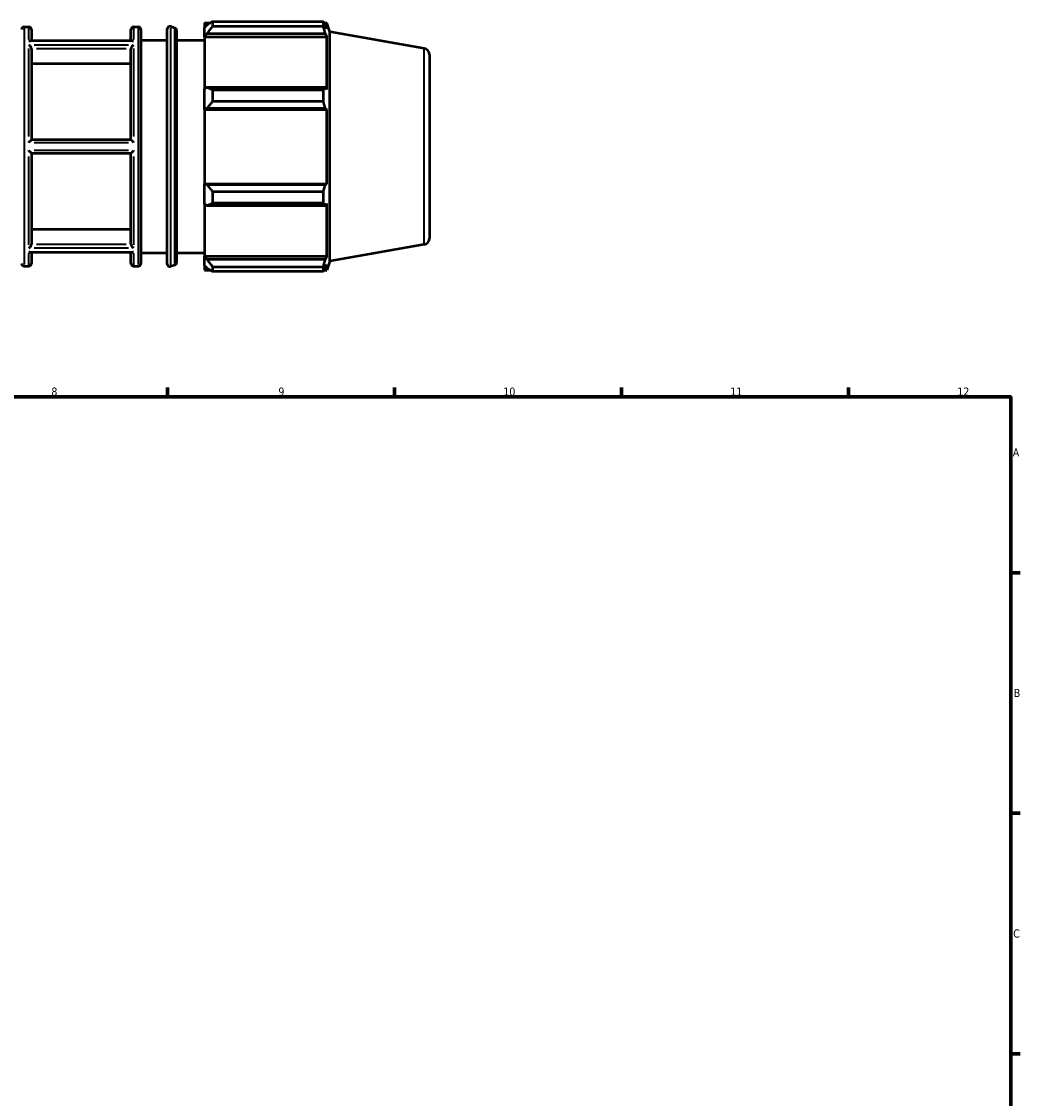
# Model space of a CAD drawing. Header units: millimetres. Extents: x -312 to 1201, y -29 to 823.
# Tile 7 of 9: x 516 to 824, y 357 to 690. Entities that reach past the tile are written whole.
import ezdxf

# ---------------------------------------------------------------- set-up
doc = ezdxf.new("R2010")
doc.units = ezdxf.units.MM
for name, color, linetype, lineweight in [('Border (ISO)', 7, 'Continuous', 70), ('Visible (ISO)', 7, 'Continuous', 50), ('Visible Narrow (ISO)', 7, 'Continuous', 35)]:
    doc.layers.add(name, color=color, linetype=linetype, lineweight=lineweight)
doc.styles.add('Note Text (ISO)', font='tahoma.ttf')

# ---------------------------------------------------------------- blocks, each defined once
blk = doc.blocks.new('Borders Default Border')
at = {"layer": 'Border (ISO)'}
for p, q in [((560.67, 574), (560.67, 576.9)), ((630.75, 574), (630.75, 576.9)), ((700.83, 574), (700.83, 576.9)), ((770.92, 574), (770.92, 576.9)), ((821, 519.75), (823.9, 519.75)), ((821, 445.5), (823.9, 445.5)), ((821, 371.25), (823.9, 371.25))]:
    blk.add_line(p, q, dxfattribs=at)
at = {"layer": 'Border (ISO)', "flags": 128}
blk.add_lwpolyline([(20, 20), (20, 574), (821, 574), (821, 20), (20, 20)], dxfattribs=at)
at = {"layer": 'Border (ISO)', "color": 232, "true_color": 0xca0064, "char_height": 2.5, "attachment_point": 7, "style": 'Note Text (ISO)'}
for s, insert in [('8', (524.81, 574.34)), ('9', (594.88, 574.35)), ('10', (664.29, 574.35)), ('11', (734.37, 574.4)), ('12', (804.46, 574.4)), ('A', (821.59, 555.62)), ('B', (821.89, 481.37)), ('C', (821.73, 407.08))]:
    blk.add_mtext(s, dxfattribs=dict(at, insert=insert))

msp = doc.modelspace()

# ---------------------------------------------------------------- linework, layer by layer
at = {"layer": 'Visible (ISO)'}
for p, q in [((516.4026, 688.1915), (517.8741, 688.1915)), ((550.1884, 688.1915), (551.6598, 688.1915)), ((562.9094, 687.8745), (561.6079, 688.3264)), ((572.1169, 689.4215), (572.1169, 688.0478)), ((572.1169, 689.4215), (573.8624, 689.4215)), ((572.9369, 688.8298), (572.1169, 688.0478)), ((574.5769, 689.8696), (574.5769, 688.387)), ((574.5769, 689.8696), (608.7844, 689.8696)), ((608.7844, 688.387), (574.5769, 688.387)), ((608.7844, 688.387), (608.7844, 689.8696)), ((609.0445, 689.4215), (609.829, 689.4215)), ((609.829, 687.6568), (609.3813, 688.8298)), ((609.829, 687.6568), (609.829, 689.4215)), ((610.8169, 686.7073), (609.829, 689.4215)), ((518.6741, 687.3915), (518.6741, 683.9613)), ((549.3884, 683.9613), (549.3884, 687.3915)), ((552.4598, 687.3915), (552.4598, 615.1915)), ((560.5455, 615.0124), (560.5455, 687.5706)), ((563.447, 687.1188), (563.447, 615.4643)), ((572.1169, 685.4769), (572.1169, 688.0478)), ((572.1169, 685.4769), (572.9369, 686.2043)), ((572.1169, 685.1133), (572.1169, 685.4769)), ((572.1169, 685.1133), (572.1169, 669.0873)), ((572.1169, 685.1133), (609.829, 685.1133)), ((572.9369, 686.2043), (609.3813, 686.2043)), ((609.3813, 686.2043), (609.829, 685.1133)), ((609.829, 668.898), (609.829, 685.1133)), ((610.8169, 615.8758), (610.8169, 686.7073)), ((639.8785, 681.583), (610.8169, 686.7073)), ((549.8162, 683.9613), (518.2462, 683.9613)), ((518.6741, 681.4796), (518.6741, 653.3415)), ((549.3884, 653.3415), (549.3884, 681.4796)), ((552.4598, 684.0915), (560.5455, 684.0915)), ((563.447, 684.0915), (572.1169, 684.0915)), ((641.5312, 679.6133), (641.5312, 622.9697)), ((549.3884, 676.8376), (518.6741, 676.8376)), ((572.9369, 669.466), (572.1169, 669.0873)), ((572.1169, 662.8807), (572.1169, 669.0873)), ((609.3813, 669.466), (572.9369, 669.466)), ((574.5769, 668.7537), (574.5769, 665.1744)), ((574.5769, 668.7537), (608.7844, 668.7537)), ((608.7844, 665.1744), (608.7844, 668.7537)), ((609.829, 668.898), (609.3813, 669.466)), ((608.7844, 665.1744), (574.5769, 665.1744)), ((572.1169, 662.8807), (572.9369, 663.1273)), ((572.1169, 662.7575), (572.1169, 662.8807)), ((572.1169, 662.7575), (572.1169, 639.8256)), ((572.1169, 662.7575), (609.829, 662.7575)), ((572.9369, 663.1273), (609.3813, 663.1273)), ((609.3813, 663.1273), (609.829, 662.7575)), ((609.829, 639.8256), (609.829, 662.7575)), ((549.3892, 653.3415), (518.6732, 653.3415)), ((518.6732, 649.2415), (549.3892, 649.2415)), ((518.6741, 649.2415), (518.6741, 621.1035)), ((549.3884, 621.1035), (549.3884, 649.2415)), ((572.1169, 639.7023), (572.1169, 639.8256)), ((572.1169, 639.8256), (609.829, 639.8256)), ((572.1169, 633.4957), (572.1169, 639.7023)), ((572.9369, 639.4558), (572.1169, 639.7023)), ((609.3813, 639.4558), (572.9369, 639.4558)), ((609.829, 639.8256), (609.3813, 639.4558)), ((574.5769, 637.4087), (574.5769, 633.8294)), ((574.5769, 637.4087), (608.7844, 637.4087)), ((608.7844, 633.8294), (608.7844, 637.4087)), ((572.1169, 633.4957), (572.9369, 633.1171)), ((572.1169, 633.4957), (572.1169, 617.4698)), ((572.9369, 633.1171), (609.3813, 633.1171)), ((608.7844, 633.8294), (574.5769, 633.8294)), ((609.3813, 633.1171), (609.829, 633.6851)), ((609.829, 617.4698), (609.829, 633.6851)), ((518.6741, 625.7455), (549.3884, 625.7455)), ((549.8162, 618.6218), (518.2462, 618.6218)), ((518.6741, 618.6218), (518.6741, 615.1915)), ((549.3884, 615.1915), (549.3884, 618.6218)), ((552.4598, 618.4915), (560.5455, 618.4915)), ((563.447, 618.4915), (572.1169, 618.4915)), ((639.8785, 621.0001), (610.8169, 615.8758)), ((572.1169, 617.1061), (572.1169, 617.4698)), ((572.1169, 617.4698), (609.829, 617.4698)), ((572.1169, 614.5353), (572.1169, 617.1061)), ((572.9369, 616.3788), (572.1169, 617.1061)), ((609.3813, 616.3788), (572.9369, 616.3788)), ((609.829, 617.4698), (609.3813, 616.3788)), ((610.8169, 615.8758), (609.829, 613.1615)), ((516.4026, 614.3915), (517.8741, 614.3915)), ((550.1884, 614.3915), (551.6598, 614.3915)), ((562.9094, 614.7086), (561.6079, 614.2567)), ((572.1169, 614.5353), (572.9369, 613.7532)), ((572.1169, 614.5353), (572.1169, 613.1615)), ((572.1169, 613.1615), (573.8624, 613.1615)), ((574.5769, 614.1961), (574.5769, 612.7135)), ((574.5769, 614.1961), (608.7844, 614.1961)), ((608.7844, 612.7135), (574.5769, 612.7135)), ((608.7844, 612.7135), (608.7844, 614.1961)), ((609.0445, 613.1615), (609.829, 613.1615)), ((609.3813, 613.7532), (609.829, 614.9263)), ((609.829, 613.1615), (609.829, 614.9263))]:
    msp.add_line(p, q, dxfattribs=at)
for centre, radius, start, end in [((516.4026, 687.3915), 0.8, 90, 180), ((517.8741, 687.3915), 0.8, 0, 90), ((550.1884, 687.3915), 0.8, 90, 180), ((551.6598, 687.3915), 0.8, 0, 90), ((561.3455, 687.5706), 0.8, 70.853889, 180), ((562.647, 687.1188), 0.8, 0, 70.853889), ((639.5312, 679.6133), 2, 0, 80), ((639.5312, 622.9697), 2, 280, 0), ((516.4026, 615.1915), 0.8, 180, 270), ((517.8741, 615.1915), 0.8, 270, 0), ((550.1884, 615.1915), 0.8, 180, 270), ((551.6598, 615.1915), 0.8, 270, 0), ((561.3455, 615.0124), 0.8, 180, 289.146111), ((562.647, 615.4643), 0.8, 289.146111, 0)]:
    msp.add_arc(centre, radius, start, end, dxfattribs=at)
for points, weights in [([(574.5769, 689.8696), (573.7241, 689.3391), (572.9369, 688.8298)], [1.01581176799, 1.01124982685, 1.00588657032]), ([(572.9369, 686.2043), (573.7241, 687.2734), (574.5769, 688.387)], [1.00588657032, 1.01124982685, 1.01581176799]), ([(608.7844, 689.8696), (609.0948, 689.3391), (609.3813, 688.8298)], [1, 1.0015592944, 1.0023021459]), ([(609.3813, 686.2043), (609.0948, 687.2734), (608.7844, 688.387)], [1.0023021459, 1.0015592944, 1]), ([(574.5769, 668.7537), (573.7241, 669.1171), (572.9369, 669.466)], [1.01581176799, 1.01124982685, 1.00588657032]), ([(608.7844, 668.7537), (609.0948, 669.1171), (609.3813, 669.466)], [1, 1.0015592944, 1.0023021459]), ([(572.9369, 663.1273), (573.7241, 664.13), (574.5769, 665.1744)], [1.00588657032, 1.01124982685, 1.01581176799]), ([(609.3813, 663.1273), (609.0948, 664.13), (608.7844, 665.1744)], [1.0023021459, 1.0015592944, 1]), ([(574.5769, 637.4087), (573.7241, 638.4531), (572.9369, 639.4558)], [1.01581176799, 1.01124982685, 1.00588657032]), ([(608.7844, 637.4087), (609.0948, 638.4531), (609.3813, 639.4558)], [1, 1.0015592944, 1.0023021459]), ([(572.9369, 633.1171), (573.7241, 633.466), (574.5769, 633.8294)], [1.00588657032, 1.01124982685, 1.01581176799]), ([(609.3813, 633.1171), (609.0948, 633.466), (608.7844, 633.8294)], [1.0023021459, 1.0015592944, 1]), ([(574.5769, 614.1961), (573.7241, 615.3097), (572.9369, 616.3788)], [1.01581176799, 1.01124982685, 1.00588657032]), ([(608.7844, 614.1961), (609.0948, 615.3097), (609.3813, 616.3788)], [1, 1.0015592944, 1.0023021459]), ([(572.9369, 613.7532), (573.7241, 613.244), (574.5769, 612.7135)], [1.00588657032, 1.01124982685, 1.01581176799]), ([(609.3813, 613.7532), (609.0948, 613.244), (608.7844, 612.7135)], [1.0023021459, 1.0015592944, 1])]:
    msp.add_rational_spline(points, weights, degree=2, dxfattribs=at)
for points, knots in [([(517.8741, 683.8676), (517.875, 683.868), (517.876, 683.8685), (517.9565, 683.9064), (518.0364, 683.9334), (518.1588, 683.9568), (518.2031, 683.9613), (518.2462, 683.9613)], [-0.1490844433, -0.1490844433, -0.1490844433, -0.1490844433, -0.1486842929, -0.1486842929, -0.115042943, -0.115042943, -0.0956387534, -0.0956387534, -0.0956387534, -0.0956387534]), ([(518.6732, 681.5113), (518.6715, 681.5451), (518.6669, 681.58), (518.6437, 681.694), (518.6156, 681.7734), (518.5398, 681.934), (518.4914, 682.0138), (518.3646, 682.1897), (518.281, 682.2815), (518.0927, 682.4533), (517.9847, 682.5302), (517.8765, 682.5886), (517.8753, 682.5892), (517.8741, 682.5899)], [-0.149958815, -0.149958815, -0.149958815, -0.149958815, -0.138083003, -0.138083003, -0.112151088, -0.112151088, -0.084263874, -0.084263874, -0.045640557, -0.045640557, 0, 0, 0.000518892, 0.000518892, 0.000518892, 0.000518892]), ([(550.1884, 682.5899), (550.1871, 682.5892), (550.1859, 682.5886), (550.0777, 682.5302), (549.9698, 682.4533), (549.7814, 682.2815), (549.6979, 682.1897), (549.571, 682.0138), (549.5226, 681.934), (549.4469, 681.7734), (549.4188, 681.694), (549.3956, 681.58), (549.391, 681.5451), (549.3892, 681.5113)], [-0.167779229, -0.167779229, -0.167779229, -0.167779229, -0.167265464, -0.167265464, -0.122075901, -0.122075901, -0.083834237, -0.083834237, -0.056222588, -0.056222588, -0.030546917, -0.030546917, -0.018788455, -0.018788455, -0.018788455, -0.018788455]), ([(549.8162, 683.9613), (549.8593, 683.9613), (549.9036, 683.9568), (550.026, 683.9334), (550.106, 683.9064), (550.1865, 683.8685), (550.1874, 683.868), (550.1884, 683.8676)], [-0.053521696, -0.053521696, -0.053521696, -0.053521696, -0.0339433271, -0.0339433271, 0, 0, 0.0004037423, 0.0004037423, 0.0004037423, 0.0004037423]), ([(517.8741, 652.5692), (517.8751, 652.5703), (517.8762, 652.5714), (517.956, 652.652), (518.0351, 652.7315), (518.1905, 652.8866), (518.2675, 652.9628), (518.4079, 653.1002), (518.4725, 653.1625), (518.5682, 653.2528), (518.6035, 653.2854), (518.6543, 653.3297), (518.6696, 653.3415), (518.6732, 653.3415)], [-0.149117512, -0.149117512, -0.149117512, -0.149117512, -0.148672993, -0.148672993, -0.115365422, -0.115365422, -0.081367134, -0.081367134, -0.048712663, -0.048712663, -0.023902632, -0.023902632, 0, 0, 0, 0]), ([(549.3892, 653.3415), (549.3928, 653.3415), (549.4082, 653.3297), (549.4589, 653.2854), (549.4943, 653.2528), (549.59, 653.1625), (549.6546, 653.1002), (549.7949, 652.9628), (549.872, 652.8866), (550.0273, 652.7315), (550.1064, 652.652), (550.1863, 652.5714), (550.1873, 652.5703), (550.1884, 652.5692)], [-0.149979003, -0.149979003, -0.149979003, -0.149979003, -0.1258664, -0.1258664, -0.100838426, -0.100838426, -0.067897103, -0.067897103, -0.03360016, -0.03360016, 0, 0, 0.000448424, 0.000448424, 0.000448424, 0.000448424]), ([(518.6732, 649.2415), (518.6696, 649.2415), (518.6543, 649.2534), (518.6035, 649.2977), (518.5682, 649.3302), (518.4725, 649.4205), (518.4079, 649.4829), (518.2675, 649.6202), (518.1905, 649.6965), (518.0351, 649.8515), (517.956, 649.9311), (517.8762, 650.0117), (517.8751, 650.0128), (517.8741, 650.0138)], [-0.149979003, -0.149979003, -0.149979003, -0.149979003, -0.1258664, -0.1258664, -0.100838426, -0.100838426, -0.067897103, -0.067897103, -0.03360016, -0.03360016, 0, 0, 0.000448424, 0.000448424, 0.000448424, 0.000448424]), ([(550.1884, 650.0138), (550.1873, 650.0128), (550.1863, 650.0117), (550.1064, 649.9311), (550.0273, 649.8515), (549.872, 649.6965), (549.7949, 649.6202), (549.6546, 649.4829), (549.59, 649.4205), (549.4943, 649.3302), (549.4589, 649.2977), (549.4082, 649.2534), (549.3928, 649.2415), (549.3892, 649.2415)], [-0.149117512, -0.149117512, -0.149117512, -0.149117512, -0.148672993, -0.148672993, -0.115365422, -0.115365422, -0.081367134, -0.081367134, -0.048712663, -0.048712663, -0.023902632, -0.023902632, 0, 0, 0, 0]), ([(517.8741, 619.9932), (517.8753, 619.9939), (517.8765, 619.9945), (517.9847, 620.0529), (518.0927, 620.1297), (518.281, 620.3016), (518.3646, 620.3934), (518.4914, 620.5693), (518.5398, 620.649), (518.6156, 620.8096), (518.6437, 620.8891), (518.6669, 621.0031), (518.6715, 621.038), (518.6732, 621.0718)], [-0.167779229, -0.167779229, -0.167779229, -0.167779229, -0.167265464, -0.167265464, -0.122075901, -0.122075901, -0.083834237, -0.083834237, -0.056222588, -0.056222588, -0.030546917, -0.030546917, -0.018788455, -0.018788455, -0.018788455, -0.018788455]), ([(518.2462, 618.6218), (518.2031, 618.6218), (518.1588, 618.6263), (518.0364, 618.6496), (517.9565, 618.6766), (517.876, 618.7146), (517.875, 618.7151), (517.8741, 618.7155)], [-0.053521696, -0.053521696, -0.053521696, -0.053521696, -0.0339433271, -0.0339433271, 0, 0, 0.0004037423, 0.0004037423, 0.0004037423, 0.0004037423]), ([(549.3892, 621.0718), (549.391, 621.038), (549.3956, 621.0031), (549.4188, 620.8891), (549.4469, 620.8096), (549.5226, 620.649), (549.571, 620.5693), (549.6979, 620.3934), (549.7814, 620.3016), (549.9698, 620.1297), (550.0777, 620.0529), (550.1859, 619.9945), (550.1871, 619.9939), (550.1884, 619.9932)], [-0.149958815, -0.149958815, -0.149958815, -0.149958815, -0.138083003, -0.138083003, -0.112151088, -0.112151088, -0.084263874, -0.084263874, -0.045640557, -0.045640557, 0, 0, 0.000518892, 0.000518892, 0.000518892, 0.000518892]), ([(550.1884, 618.7155), (550.1874, 618.7151), (550.1865, 618.7146), (550.106, 618.6766), (550.026, 618.6496), (549.9036, 618.6263), (549.8593, 618.6218), (549.8162, 618.6218)], [-0.1490844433, -0.1490844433, -0.1490844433, -0.1490844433, -0.1486842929, -0.1486842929, -0.115042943, -0.115042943, -0.0956387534, -0.0956387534, -0.0956387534, -0.0956387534])]:
    msp.add_open_spline(points, degree=3, knots=knots, dxfattribs=at)
for points in [[(518.6741, 681.4796), (518.6741, 681.49), (518.6738, 681.5006), (518.6732, 681.5113)], [(549.3892, 681.5113), (549.3886, 681.5006), (549.3884, 681.49), (549.3884, 681.4796)], [(518.6732, 621.0718), (518.6738, 621.0825), (518.6741, 621.0931), (518.6741, 621.1035)], [(549.3884, 621.1035), (549.3884, 621.0931), (549.3886, 621.0825), (549.3892, 621.0718)]]:
    msp.add_open_spline(points, degree=3, dxfattribs=at)
at = {"layer": 'Visible Narrow (ISO)'}
for p, q in [((517.8741, 684.2815), (517.8741, 688.1805)), ((550.1884, 688.1805), (550.1884, 684.2815)), ((516.4026, 687.7372), (516.4026, 614.8458)), ((551.6598, 614.8458), (551.6598, 687.7372)), ((561.6079, 687.8704), (561.6079, 614.7127)), ((562.9094, 615.159), (562.9094, 687.4241)), ((517.8741, 654.3702), (517.8741, 681.5971)), ((519.4898, 683.8676), (548.5726, 683.8676)), ((548.5726, 682.5899), (519.4898, 682.5899)), ((520.209, 681.5113), (547.8534, 681.5113)), ((550.1884, 681.5971), (550.1884, 654.3702)), ((639.8785, 621.3731), (639.8785, 681.21)), ((519.4898, 652.5692), (548.5726, 652.5692)), ((517.8741, 620.9859), (517.8741, 648.2129)), ((548.5726, 650.0138), (519.4898, 650.0138)), ((550.1884, 648.2129), (550.1884, 620.9859)), ((517.8741, 614.4026), (517.8741, 618.3015)), ((519.4898, 619.9932), (548.5726, 619.9932)), ((548.5726, 618.7155), (519.4898, 618.7155)), ((547.8534, 621.0718), (520.209, 621.0718)), ((550.1884, 618.3015), (550.1884, 614.4026))]:
    msp.add_line(p, q, dxfattribs=at)

# ---------------------------------------------------------------- block references
msp.add_blockref('Borders Default Border', (0, 0))

doc.saveas('drawing.dxf')
